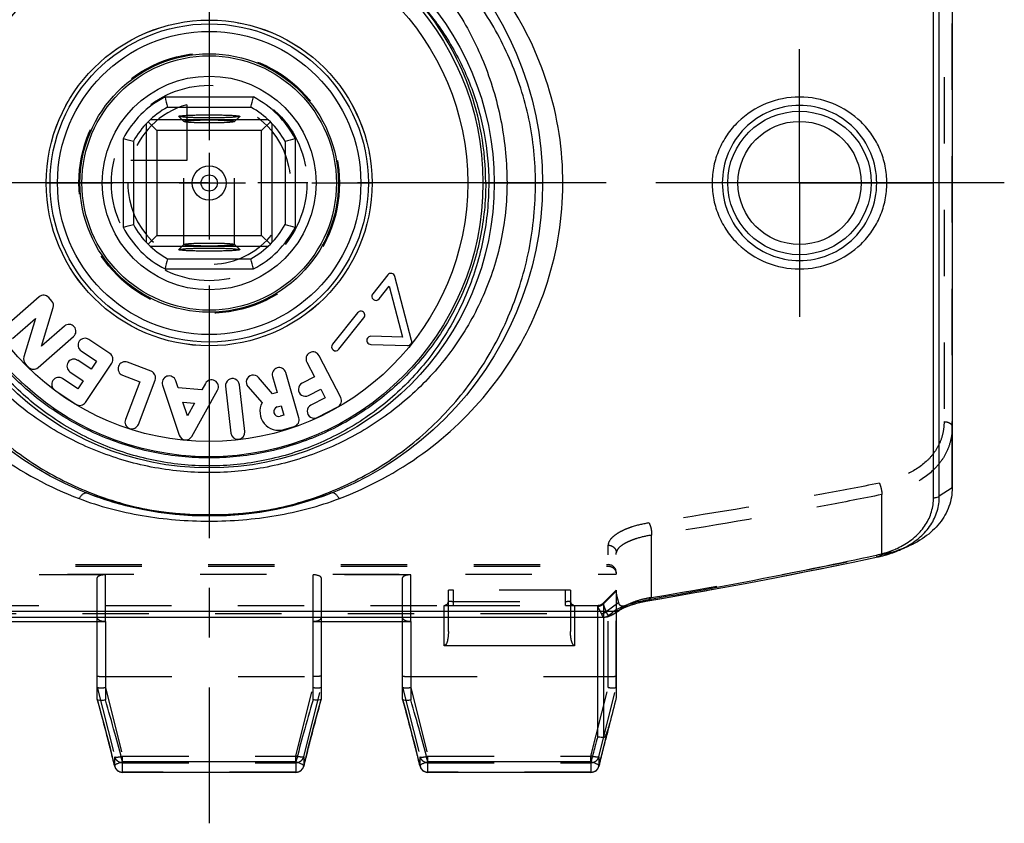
# Model space of a CAD drawing. Header units: millimetres. Extents: x 0 to 1000, y 0 to 1000.
# Tile 2 of 4: x 481 to 578, y 396 to 475. Entities that reach past the tile are written whole.
import ezdxf

# ---------------------------------------------------------------- set-up
doc = ezdxf.new("R2010")
doc.units = ezdxf.units.MM
doc.header["$LTSCALE"] = 65.185185
doc.linetypes.add('CENTER', pattern=[0.6, 0.375, -0.075, 0.075, -0.075])
doc.linetypes.add('HIDDEN', pattern=[0.2, 0.1, -0.1])
doc.layers.get('0').update_dxf_attribs({"linetype": 'CONTINUOUS'})
for name, color, linetype in [('ACHSEN_S', 7, 'CONTINUOUS'), ('DEFAULT_2', 8, 'HIDDEN'), ('FASEN', 7, 'CONTINUOUS'), ('FLAECHEN', 7, 'CONTINUOUS'), ('KOERPER', 7, 'CONTINUOUS'), ('KONST.EL_MIT_GEO', 7, 'CONTINUOUS'), ('KURVEN', 7, 'CONTINUOUS')]:
    doc.layers.add(name, color=color, linetype=linetype)

msp = doc.modelspace()

# ---------------------------------------------------------------- linework, layer by layer
at = {"color": 7, "linetype": 'Continuous'}
for p, q in [((495.659, 466.907), (504.341, 466.907)), ((495.908, 465.908), (504.092, 465.908)), ((493.99, 464.467), (494.85, 463.607)), ((505.815, 464.657), (494.185, 464.657)), ((497.003, 464.998), (497, 465.005)), ((503, 465.005), (502.997, 464.998)), ((506.01, 464.467), (505.15, 463.607)), ((493.8, 464.271), (493.8, 452.642)), ((505.15, 463.607), (494.85, 463.607)), ((494.85, 463.607), (494.85, 453.307)), ((505.15, 453.307), (505.15, 463.607)), ((506.2, 452.642), (506.2, 464.271)), ((491.55, 462.798), (491.55, 454.116)), ((492.549, 462.549), (492.549, 454.364)), ((507.451, 462.549), (507.451, 454.364)), ((508.45, 462.798), (508.45, 454.116)), ((493.99, 452.446), (494.85, 453.307)), ((494.85, 453.307), (505.15, 453.307)), ((506.01, 452.446), (505.15, 453.307)), ((494.185, 452.257), (505.815, 452.257)), ((497, 451.908), (497.003, 451.916)), ((502.997, 451.916), (503, 451.908)), ((495.908, 451.005), (504.092, 451.005)), ((495.659, 450.007), (504.341, 450.007))]:
    msp.add_line(p, q, dxfattribs=at)
for radius in [12.5, 10.5, 1.675, 0.8]:
    msp.add_circle((500, 458.457), radius, dxfattribs=at)
for centre, radius, start, end in [((500, 458.457), 9.5, 117.1908, 152.8092), ((566.395, 483.988), 72.769, 193.57555, 194.38594), ((433.605, 483.988), 72.769, 345.61406, 346.42445), ((500, 458.457), 9.5, 27.1908, 62.8092), ((500, 458.457), 8.5, 118.79582, 151.20418), ((500, 458.457), 8.5, 28.79582, 61.20418), ((473.927, 389.884), 75.014, 75.62618, 76.41233), ((525.531, 392.062), 72.769, 103.57555, 104.38594), ((474.469, 524.852), 72.769, 283.57555, 284.38594), ((500, 458.457), 9.5, 207.1908, 242.8092), ((500, 458.457), 8.5, 208.79582, 241.20418), ((500, 458.457), 8.5, 298.79582, 331.20418), ((500, 458.457), 9.5, 297.1908, 332.8092), ((525.531, 524.852), 72.769, 255.61406, 256.42445), ((566.395, 432.926), 72.769, 165.61406, 166.42445), ((433.605, 432.926), 72.769, 13.57555, 14.38594)]:
    msp.add_arc(centre, radius, start, end, dxfattribs=at)
for points, knots in [([(497, 465.005), (497, 465.012), (497.024, 465.026), (497.065, 465.037), (497.139, 465.051), (497.286, 465.07), (497.537, 465.092), (497.905, 465.114), (498.354, 465.131), (498.866, 465.145), (499.422, 465.153), (500, 465.156), (500.578, 465.153), (501.134, 465.145), (501.646, 465.131), (502.095, 465.114), (502.463, 465.092), (502.714, 465.07), (502.861, 465.051), (502.935, 465.037), (502.976, 465.026), (503, 465.012), (503, 465.005)], [0, 0, 0, 0, 0.00343, 0.010987, 0.023072, 0.03966, 0.085816, 0.147808, 0.223288, 0.309401, 0.402835, 0.500001, 0.597167, 0.6906, 0.776712, 0.852196, 0.91419, 0.960337, 0.976923, 0.989017, 0.996585, 1, 1, 1, 1]), ([(502.996, 464.998), (502.989, 464.99), (502.961, 464.98), (502.907, 464.967), (502.826, 464.954), (502.669, 464.935), (502.414, 464.915), (502.045, 464.894), (501.602, 464.877), (501.102, 464.865), (500.561, 464.857), (500.001, 464.854), (499.44, 464.857), (498.899, 464.865), (498.398, 464.877), (497.956, 464.894), (497.587, 464.915), (497.331, 464.935), (497.174, 464.954), (497.093, 464.967), (497.04, 464.98), (497.011, 464.99), (497.004, 464.998)], [0, 0, 0, 0, 0.005138, 0.014442, 0.02802, 0.045795, 0.093386, 0.155577, 0.230156, 0.314474, 0.405482, 0.4999, 0.594322, 0.685341, 0.769675, 0.844281, 0.906504, 0.954122, 0.97191, 0.985509, 0.994845, 1, 1, 1, 1]), ([(503, 451.908), (503, 451.901), (502.976, 451.887), (502.935, 451.877), (502.861, 451.862), (502.714, 451.843), (502.463, 451.821), (502.095, 451.8), (501.646, 451.782), (501.134, 451.768), (500.578, 451.76), (500, 451.757), (499.422, 451.76), (498.866, 451.768), (498.354, 451.782), (497.905, 451.8), (497.537, 451.821), (497.286, 451.843), (497.139, 451.862), (497.065, 451.877), (497.024, 451.888), (497, 451.901), (497, 451.908)], [0, 0, 0, 0, 0.003415, 0.010983, 0.023077, 0.039663, 0.08581, 0.147804, 0.223288, 0.3094, 0.402833, 0.499999, 0.597165, 0.690599, 0.776712, 0.852192, 0.914184, 0.96034, 0.976928, 0.989013, 0.99657, 1, 1, 1, 1]), ([(497.004, 451.916), (497.011, 451.923), (497.04, 451.933), (497.093, 451.946), (497.174, 451.959), (497.331, 451.978), (497.587, 451.999), (497.956, 452.019), (498.398, 452.036), (498.899, 452.049), (499.44, 452.056), (500.001, 452.059), (500.561, 452.056), (501.102, 452.049), (501.602, 452.036), (502.045, 452.019), (502.414, 451.999), (502.669, 451.978), (502.826, 451.959), (502.907, 451.946), (502.961, 451.933), (502.989, 451.923), (502.996, 451.916)], [0, 0, 0, 0, 0.005155, 0.014491, 0.02809, 0.045878, 0.093496, 0.155719, 0.230325, 0.314659, 0.405678, 0.5001, 0.594518, 0.685526, 0.769844, 0.844423, 0.906614, 0.954205, 0.97198, 0.985558, 0.994862, 1, 1, 1, 1])]:
    msp.add_open_spline(points, degree=3, knots=knots, dxfattribs=at)
at = {"layer": 'ACHSEN_S', "color": 40, "linetype": 'CENTER'}
for p, q in [((500, 604.457), (500, 395.541)), ((578.12, 458.457), (421.88, 458.457))]:
    msp.add_line(p, q, dxfattribs=at)
at = {"layer": 'DEFAULT_2', "color": 8, "linetype": 'HIDDEN'}
for p, q in [((497.003, 464.998), (497.504, 464.497)), ((497.504, 464.497), (497.5, 464.506)), ((497.5, 452.408), (497.5, 464.506)), ((502.496, 464.497), (502.997, 464.998)), ((502.5, 464.506), (502.496, 464.497)), ((502.5, 452.408), (502.5, 464.506)), ((497.504, 452.417), (497.003, 451.916)), ((497.5, 452.408), (497.504, 452.416)), ((502.997, 451.916), (502.496, 452.417)), ((502.496, 452.416), (502.5, 452.408))]:
    msp.add_line(p, q, dxfattribs=at)
for points, knots in [([(497.5, 464.506), (497.5, 464.519), (497.555, 464.539), (497.591, 464.546), (497.621, 464.552)], [0, 0, 0, 0, 0.291461, 1, 1, 1, 1]), ([(502.496, 464.497), (502.489, 464.49), (502.464, 464.48), (502.389, 464.459), (502.239, 464.438), (502.004, 464.415), (501.696, 464.395), (501.328, 464.378), (500.756, 464.361), (500, 464.353), (499.245, 464.361), (498.672, 464.378), (498.305, 464.394), (497.997, 464.415), (497.761, 464.438), (497.612, 464.459), (497.536, 464.48), (497.511, 464.49), (497.504, 464.497)], [0, 0, 0, 0, 0.005697, 0.015451, 0.047423, 0.095295, 0.15748, 0.231821, 0.315701, 0.499933, 0.684176, 0.76807, 0.842429, 0.904635, 0.952531, 0.984528, 0.994292, 1, 1, 1, 1]), ([(497.621, 464.552), (497.758, 464.577), (498.115, 464.607), (498.745, 464.639), (499.53, 464.656), (500.24, 464.657), (500.81, 464.648), (501.209, 464.638), (501.57, 464.623), (501.882, 464.606), (502.135, 464.585), (502.321, 464.563), (502.435, 464.542), (502.486, 464.524), (502.5, 464.511), (502.5, 464.506)], [0, 0, 0, 0, 0.084881, 0.219123, 0.386379, 0.566014, 0.653512, 0.735798, 0.810319, 0.874774, 0.92718, 0.965973, 0.990119, 0.99665, 1, 1, 1, 1]), ([(502.38, 452.362), (502.244, 452.336), (501.887, 452.307), (501.258, 452.274), (500.472, 452.258), (499.763, 452.257), (499.192, 452.265), (498.793, 452.276), (498.431, 452.29), (498.119, 452.308), (497.865, 452.328), (497.679, 452.35), (497.565, 452.372), (497.514, 452.389), (497.5, 452.402), (497.5, 452.408)], [0, 0, 0, 0, 0.084654, 0.218774, 0.386006, 0.565694, 0.653237, 0.735574, 0.810148, 0.874653, 0.927104, 0.965933, 0.990098, 0.99663, 1, 1, 1, 1]), ([(497.504, 452.416), (497.511, 452.423), (497.536, 452.434), (497.612, 452.454), (497.761, 452.476), (497.997, 452.499), (498.305, 452.519), (498.672, 452.536), (499.245, 452.553), (500, 452.561), (500.756, 452.553), (501.328, 452.536), (501.696, 452.519), (502.004, 452.499), (502.239, 452.476), (502.389, 452.454), (502.464, 452.434), (502.489, 452.423), (502.496, 452.416)], [0, 0, 0, 0, 0.005708, 0.015472, 0.047469, 0.095365, 0.157571, 0.23193, 0.315824, 0.500067, 0.684299, 0.768179, 0.84252, 0.904705, 0.952577, 0.984549, 0.994303, 1, 1, 1, 1]), ([(502.5, 452.408), (502.5, 452.395), (502.445, 452.375), (502.41, 452.367), (502.38, 452.362)], [0, 0, 0, 0, 0.291485, 1, 1, 1, 1])]:
    msp.add_open_spline(points, degree=3, knots=knots, dxfattribs=at)
at = {"layer": 'FASEN', "color": 7, "linetype": 'Continuous'}
for p, q in [((573, 488.402), (573, 428.511)), ((567.587, 422.298), (568.339, 422.605)), ((540, 416.284), (540, 407.911))]:
    msp.add_line(p, q, dxfattribs=at)
at = {"layer": 'FASEN', "color": 8, "linetype": 'HIDDEN'}
for p, q in [((538.734, 417.191), (540, 418.457)), ((540, 418.457), (540, 416.284)), ((540.375, 416.535), (540.415, 416.562))]:
    msp.add_line(p, q, dxfattribs=at)
at = {"layer": 'FASEN', "color": 7, "linetype": 'Continuous'}
msp.add_lwpolyline([(539.966, 416.261), (540.111, 416.36), (540.265, 416.463), (540.375, 416.535)], dxfattribs=at)
at = {"layer": 'FASEN', "color": 8, "linetype": 'HIDDEN'}
msp.add_lwpolyline([(540.415, 416.562), (540.561, 416.656), (540.702, 416.746), (540.807, 416.811)], dxfattribs=at)
msp.add_arc((446.579, 1002.702), 592.942, 279.403275, 281.628014, dxfattribs=at)
at = {"layer": 'FASEN', "color": 7, "linetype": 'Continuous'}
msp.add_open_spline([(573, 428.511), (573, 427.893), (572.787, 426.634), (571.813, 424.937), (570.283, 423.548), (569.022, 422.884), (568.339, 422.605)], degree=3, knots=[0, 0, 0, 0, 0.232603, 0.469017, 0.722481, 1, 1, 1, 1], dxfattribs=at)
at = {"layer": 'FASEN', "color": 8, "linetype": 'HIDDEN'}
for points, knots in [([(568.339, 422.605), (568.162, 422.533), (567.429, 422.255), (566.67, 422.049), (566.09, 421.929)], [0, 0, 0, 0, 0.244101, 1, 1, 1, 1]), ([(540.231, 417.253), (540.174, 417.465), (540.076, 417.826), (540, 418.199), (540, 418.355)], [0, 0, 0, 0, 0.584754, 1, 1, 1, 1]), ([(541.23, 417.071), (541.101, 417.008), (540.919, 416.924), (540.682, 416.868), (540.542, 416.868), (540.426, 416.911), (540.338, 416.997), (540.273, 417.114), (540.244, 417.204), (540.231, 417.253)], [0, 0, 0, 0, 0.34859, 0.480213, 0.587182, 0.679919, 0.772882, 0.877711, 1, 1, 1, 1]), ([(543.455, 417.727), (543.044, 417.665), (542.284, 417.5), (541.554, 417.228), (541.23, 417.071)], [0, 0, 0, 0, 0.536317, 1, 1, 1, 1])]:
    msp.add_open_spline(points, degree=3, knots=knots, dxfattribs=at)
at = {"layer": 'FLAECHEN', "color": 8, "linetype": 'HIDDEN'}
for p, q in [((476.748, 416.957), (523.252, 416.957)), ((535.748, 416.957), (538.169, 416.957))]:
    msp.add_line(p, q, dxfattribs=at)
at = {"layer": 'KOERPER', "color": 40, "linetype": 'CENTER'}
for q in [(558, 471.615), (544.842, 458.457), (571.158, 458.457), (558, 445.298)]:
    msp.add_line((558, 458.457), q, dxfattribs=at)
at = {"layer": 'KOERPER', "color": 7, "linetype": 'Continuous'}
for p, q in [((517.551, 449.429), (516.067, 447.568)), ((519.89, 442.997), (518.251, 449.28)), ((516.692, 447.069), (517.687, 448.316)), ((517.687, 448.316), (518.995, 443.302)), ((483.282, 447.257), (479.79, 444.201)), ((484.538, 446.854), (484.242, 447.193)), ((483.535, 442.429), (484.677, 446.21)), ((480.686, 443.178), (482.935, 445.146)), ((482.935, 445.146), (481.792, 441.366)), ((514.582, 445.708), (512.113, 442.612)), ((512.738, 442.113), (515.208, 445.209)), ((485.784, 444.397), (483.535, 442.429)), ((483.187, 440.319), (486.679, 443.374)), ((490.247, 441.698), (488.18, 443.086)), ((518.995, 443.302), (515.897, 443.394)), ((515.874, 442.595), (519.492, 442.497)), ((487.422, 441.957), (488.924, 440.948)), ((512.923, 437.365), (510.795, 441.488)), ((481.932, 440.721), (482.228, 440.383)), ((488.389, 440.151), (487.078, 441.032)), ((487.846, 436.902), (490.433, 440.754)), ((488.924, 440.948), (488.389, 440.151)), ((494.296, 439.957), (491.969, 440.842)), ((509.587, 440.864), (510.339, 439.407)), ((487.096, 438.225), (485.593, 439.234)), ((486.319, 439.903), (487.631, 439.022)), ((491.485, 439.571), (493.177, 438.928)), ((506.234, 437.748), (504.832, 439.347)), ((506.217, 439.451), (506.676, 437.877)), ((508.822, 435.377), (507.523, 439.832)), ((510.339, 439.407), (509.13, 438.783)), ((487.631, 439.022), (487.096, 438.225)), ((493.177, 438.928), (491.77, 435.227)), ((493.041, 434.743), (494.69, 439.08)), ((495.421, 438.602), (497.06, 433.679)), ((496.942, 438.339), (496.712, 439.031)), ((499.279, 438.121), (496.942, 438.339)), ((499.634, 438.759), (499.279, 438.121)), ((501.611, 438.48), (502.141, 433.87)), ((503.492, 434.026), (502.962, 438.635)), ((503.81, 438.45), (505.2, 436.865)), ((484.835, 438.105), (486.902, 436.717)), ((498.3, 433.563), (500.822, 438.097)), ((506.676, 437.877), (506.234, 437.748)), ((509.754, 437.574), (510.963, 438.198)), ((511.403, 437.345), (509.999, 436.62)), ((510.963, 438.198), (511.403, 437.345)), ((497.411, 436.929), (498.557, 436.822)), ((497.862, 435.575), (497.411, 436.929)), ((498.557, 436.822), (497.862, 435.575)), ((506.692, 436.465), (507.057, 436.571)), ((507.057, 436.571), (507.326, 435.65)), ((510.623, 435.412), (512.631, 436.448)), ((507.326, 435.65), (506.961, 435.543)), ((507.342, 434.238), (508.359, 434.534))]:
    msp.add_line(p, q, dxfattribs=at)
msp.add_circle((500, 458.457), 12.7, dxfattribs=at)
for centre, radius, start, end in [((517.864, 449.179), 0.4, 14.62623, 141.41623), ((483.73, 446.745), 0.68, 41.18456, 131.18456), ((516.379, 447.319), 0.4, 141.41623, 321.41623), ((484.026, 446.406), 0.68, 343.18456, 41.18456), ((514.895, 445.458), 0.4, 321.41623, 141.41623), ((486.232, 443.886), 0.68, 311.18456, 131.18456), ((487.801, 442.521), 0.68, 56.12086, 236.12086), ((515.885, 442.995), 0.4, 88.28623, 268.44449), ((512.425, 442.363), 0.4, 141.41623, 321.41623), ((519.503, 442.896), 0.4, 268.44449, 14.62623), ((482.443, 441.169), 0.68, 163.18456, 221.18456), ((486.698, 440.467), 0.68, 56.12086, 236.12086), ((489.868, 441.133), 0.68, 326.12086, 56.12086), ((510.191, 441.176), 0.68, 27.3, 207.3), ((482.74, 440.83), 0.68, 221.18456, 311.18456), ((491.727, 440.207), 0.68, 69.17708, 249.17708), ((506.87, 439.642), 0.68, 16.25797, 196.25797), ((485.214, 438.669), 0.68, 56.12086, 236.12086), ((494.055, 439.322), 0.68, 339.17708, 69.17708), ((496.066, 438.817), 0.68, 18.41307, 198.41307), ((502.286, 438.558), 0.68, 6.55475, 186.55475), ((504.321, 438.898), 0.68, 41.25797, 221.25797), ((500.228, 438.428), 0.68, 330.91307, 150.91307), ((509.442, 438.179), 0.68, 117.3, 297.3), ((512.319, 437.053), 0.68, 297.3, 27.3), ((487.282, 437.281), 0.68, 236.12086, 326.12086), ((506.826, 436.004), 1.84, 152.10762, 286.25797), ((506.826, 436.004), 0.48, 106.25797, 286.25797), ((510.311, 436.016), 0.68, 117.3, 297.3), ((508.169, 435.187), 0.68, 286.25797, 16.25797), ((492.405, 434.985), 0.68, 159.17708, 339.17708), ((497.705, 433.894), 0.68, 198.41307, 330.91307), ((502.816, 433.948), 0.68, 186.55475, 6.55475)]:
    msp.add_arc(centre, radius, start, end, dxfattribs=at)
at = {"layer": 'KONST.EL_MIT_GEO', "color": 7, "linetype": 'Continuous'}
for p, q in [((571.169, 427.535), (571.169, 489.378)), ((571.734, 427.687), (571.734, 489.226)), ((526.9, 458.457), (532.75, 458.457)), ((573, 428.511), (571.734, 427.687)), ((567.582, 422.296), (567.587, 422.298)), ((542.898, 417.488), (543.009, 417.508)), ((460.256, 416.376), (539.744, 416.376)), ((539.96, 416.257), (539.966, 416.261)), ((540.26, 416.472), (540.274, 416.483)), ((461.159, 415.805), (538.841, 415.805)), ((480.2, 415.384), (489.8, 415.384)), ((489, 407.753), (489, 415.384)), ((489.8, 415.384), (489.8, 407.675)), ((510.2, 415.384), (519.8, 415.384)), ((510.2, 407.675), (510.2, 415.384)), ((511, 415.384), (511, 407.753)), ((519, 407.753), (519, 415.384)), ((519.8, 415.384), (519.8, 407.675)), ((523.1, 412.992), (523.1, 415.805)), ((523.5, 414.387), (523.5, 415.805)), ((535.5, 415.805), (535.5, 414.387)), ((535.9, 415.805), (535.9, 412.992)), ((538.169, 404.035), (538.169, 415.805)), ((538.734, 415.805), (538.734, 403.946)), ((535.9, 412.992), (523.1, 412.992)), ((489, 407.753), (489.001, 407.743)), ((489.001, 407.743), (489.304, 406.635)), ((511, 407.753), (510.999, 407.743)), ((519, 407.753), (519.001, 407.743)), ((519.001, 407.743), (519.304, 406.635)), ((489.304, 406.635), (489.655, 405.319)), ((519.304, 406.635), (519.655, 405.319)), ((510.225, 404.863), (510.574, 406.182)), ((489.655, 405.319), (489.953, 404.177)), ((519.655, 405.319), (519.953, 404.177)), ((539.044, 404.166), (539.296, 405.131)), ((489.953, 404.177), (490.197, 403.222)), ((519.953, 404.177), (520.197, 403.222)), ((538.794, 403.187), (539.044, 404.166)), ((490.197, 403.222), (490.482, 402.089)), ((509.514, 402.073), (509.798, 403.206)), ((520.197, 403.222), (520.482, 402.089)), ((538.505, 402.035), (538.794, 403.187)), ((490.482, 402.089), (490.712, 401.152)), ((508.511, 401.567), (491.489, 401.567)), ((491.49, 400.541), (491.49, 401.567)), ((508.511, 401.567), (508.511, 400.541)), ((509.288, 401.152), (509.514, 402.073)), ((520.482, 402.089), (520.712, 401.152)), ((537.51, 401.567), (521.489, 401.567)), ((521.49, 400.541), (521.49, 401.567)), ((537.51, 401.567), (537.51, 400.541)), ((538.288, 401.152), (538.505, 402.035)), ((490.712, 401.153), (490.712, 401.153)), ((508.511, 400.541), (491.49, 400.541)), ((520.712, 401.153), (520.712, 401.153)), ((537.51, 400.541), (521.49, 400.541))]:
    msp.add_line(p, q, dxfattribs=at)
at = {"layer": 'KONST.EL_MIT_GEO', "color": 8, "linetype": 'HIDDEN'}
for p, q in [((573, 428.511), (573, 488.402)), ((572.2, 481.907), (572.2, 435.006)), ((487.946, 428.006), (487.947, 428.005)), ((566.09, 421.929), (566.09, 427.84)), ((543.455, 417.727), (543.455, 423.847)), ((539.2, 408.884), (539.2, 422.867)), ((540, 408.911), (540, 422.107)), ((566.09, 421.929), (565.699, 421.723)), ((460.8, 420.957), (539.2, 420.957)), ((565.687, 421.719), (565.699, 421.723)), ((460, 420.021), (540, 420.021)), ((460.8, 420.809), (539.2, 420.809)), ((489.8, 419.957), (480.2, 419.957)), ((489.8, 415.384), (489.8, 419.957)), ((519.8, 419.957), (510.2, 419.957)), ((510.2, 415.384), (510.2, 419.957)), ((519.8, 415.384), (519.8, 419.957)), ((489, 415.384), (489, 419.665)), ((511, 419.665), (511, 415.384)), ((519, 415.384), (519, 419.665)), ((523.5, 415.805), (523.5, 418.444)), ((535, 418.457), (524, 418.457)), ((524, 416.95), (524, 418.457)), ((535, 416.95), (535, 418.457)), ((535.5, 418.444), (535.5, 415.805)), ((540, 418.355), (538.734, 417.099)), ((523.1, 415.805), (523.1, 416.947)), ((524, 417.35), (535, 417.35)), ((524, 416.95), (535, 416.95)), ((535.9, 416.947), (535.9, 415.805)), ((538.169, 415.805), (538.169, 416.957)), ((538.734, 417.191), (538.734, 415.805)), ((540.231, 417.253), (539.014, 416.309)), ((541.23, 417.071), (540.274, 416.483)), ((543.455, 417.727), (543.062, 417.404)), ((461.475, 416.144), (538.525, 416.144)), ((540.274, 416.483), (540.257, 416.473)), ((489.8, 409.957), (510.2, 409.957)), ((519.8, 409.957), (539.2, 409.957)), ((489.004, 408.914), (490.717, 402.076)), ((489.8, 408.884), (491.49, 402.139)), ((508.511, 402.139), (510.2, 408.884)), ((509.283, 402.076), (510.996, 408.914)), ((519.004, 408.914), (520.717, 402.076)), ((519.8, 408.884), (521.49, 402.139)), ((537.51, 402.139), (539.2, 408.884)), ((538.283, 402.076), (539.996, 408.914)), ((490.717, 401.14), (490.717, 402.076)), ((491.49, 402.139), (508.511, 402.139)), ((491.49, 401.567), (491.49, 402.139)), ((491.49, 401.498), (508.511, 401.498)), ((508.511, 401.567), (508.511, 402.139)), ((509.283, 402.076), (509.283, 401.14)), ((520.717, 401.14), (520.717, 402.076)), ((521.49, 402.139), (537.51, 402.139)), ((521.49, 401.567), (521.49, 402.139)), ((521.49, 401.498), (537.51, 401.498)), ((537.51, 401.567), (537.51, 402.139)), ((538.283, 402.076), (538.283, 401.14)), ((490.712, 401.153), (490.717, 401.14)), ((508.511, 400.562), (491.49, 400.562)), ((509.283, 401.14), (509.288, 401.152)), ((520.712, 401.153), (520.717, 401.14)), ((537.51, 400.562), (521.49, 400.562)), ((538.283, 401.14), (538.288, 401.152))]:
    msp.add_line(p, q, dxfattribs=at)
for points in [[(512.053, 428.005), (511.371, 427.746), (510.521, 427.451), (509.657, 427.18), (508.778, 426.935), (507.887, 426.714), (506.985, 426.518), (506.073, 426.347), (505.152, 426.2), (504.224, 426.079), (503.29, 425.981), (502.351, 425.908), (501.409, 425.86), (500.465, 425.835), (499.52, 425.836), (498.576, 425.86), (497.634, 425.909), (496.696, 425.982), (495.762, 426.08), (494.833, 426.203), (493.913, 426.349), (493.001, 426.521), (492.098, 426.717), (491.208, 426.938), (490.329, 427.184), (489.465, 427.455), (488.615, 427.751), (487.947, 428.005)], [(523.172, 416.956), (523.167, 416.956), (523.164, 416.955), (523.163, 416.955), (523.164, 416.955), (523.166, 416.955), (523.171, 416.956), (523.177, 416.956), (523.185, 416.956), (523.195, 416.956), (523.206, 416.956), (523.217, 416.957)], [(523.5, 417.347), (523.5, 417.328), (523.497, 417.297), (523.492, 417.266), (523.484, 417.236), (523.475, 417.208), (523.464, 417.18), (523.45, 417.154), (523.435, 417.129), (523.419, 417.106), (523.401, 417.084), (523.382, 417.064), (523.362, 417.045), (523.342, 417.029), (523.321, 417.014), (523.299, 417.001), (523.278, 416.99), (523.257, 416.98), (523.237, 416.973), (523.219, 416.967), (523.204, 416.962), (523.191, 416.96), (523.181, 416.958), (523.173, 416.956), (523.172, 416.956)], [(523.217, 416.957), (523.244, 416.957), (523.256, 416.957)], [(535.833, 416.955), (535.836, 416.955), (535.837, 416.955), (535.837, 416.955), (535.834, 416.955), (535.828, 416.956), (535.82, 416.957), (535.809, 416.959), (535.795, 416.963), (535.777, 416.968), (535.758, 416.974), (535.737, 416.983), (535.714, 416.994), (535.692, 417.006), (535.669, 417.021), (535.647, 417.038), (535.625, 417.057), (535.604, 417.078), (535.585, 417.101), (535.567, 417.126), (535.55, 417.153), (535.536, 417.181), (535.524, 417.211), (535.514, 417.243), (535.506, 417.276), (535.502, 417.31), (535.5, 417.347)], [(535.743, 416.957), (535.764, 416.957), (535.778, 416.957), (535.791, 416.956), (535.803, 416.956), (535.813, 416.956), (535.821, 416.956), (535.828, 416.956), (535.833, 416.955), (535.833, 416.955)]]:
    msp.add_lwpolyline(points, dxfattribs=at)
at = {"layer": 'KONST.EL_MIT_GEO', "color": 7, "linetype": 'Continuous'}
for points in [[(565.687, 421.719), (565.844, 421.753), (566.186, 421.835), (566.523, 421.928), (566.856, 422.03), (567.182, 422.142), (567.502, 422.263), (567.582, 422.296)], [(542.891, 417.365), (545.377, 417.794), (547.915, 418.243), (550.459, 418.706), (553.009, 419.181), (555.566, 419.669), (558.129, 420.171), (560.698, 420.685), (563.274, 421.213), (565.687, 421.719)], [(540.257, 416.473), (540.32, 416.507), (540.528, 416.614), (540.748, 416.718), (540.981, 416.818), (541.225, 416.913), (541.48, 417.004), (541.746, 417.089), (542.02, 417.168), (542.303, 417.24), (542.594, 417.306), (542.891, 417.365)], [(538.841, 415.805), (538.918, 415.808), (539.03, 415.82), (539.14, 415.843), (539.247, 415.874), (539.353, 415.912), (539.458, 415.958), (539.561, 416.01), (539.666, 416.069), (539.771, 416.133), (539.879, 416.203), (539.96, 416.257)], [(510.574, 406.182), (510.928, 407.486), (510.999, 407.743)], [(509.798, 403.206), (510.111, 404.423), (510.225, 404.863)]]:
    msp.add_lwpolyline(points, dxfattribs=at)
for centre, radius in [((500, 458.457), 32.75), ((500, 458.457), 28), ((500, 458.457), 26.9), ((500, 458.457), 25.4), ((500, 458.457), 16.004), ((500, 458.457), 15.638), ((500, 458.457), 14.899), ((558, 458.457), 7.05), ((558, 458.457), 6.051)]:
    msp.add_circle(centre, radius, dxfattribs=at)
for centre, radius, start, end in [((499.63, 458.472), 27.539, 359.96864, 39.98431), ((564.073, 430.173), 8.381, 294.02986, 298.83982), ((564.319, 429.708), 7.855, 298.90127, 299.47966), ((445.959, 976.634), 567.487, 279.84701, 282.16265), ((563.899, 430.554), 8.8, 293.62748, 294.05057), ((532.611, 426.006), 11.984, 306.52426, 307.13331), ((543.301, 410.376), 6.99, 116.39218, 119.62833), ((533.784, 425.174), 10.847, 306.2159, 306.66008), ((293.242, 350.013), 204.841, 15.40121, 16.34964), ((708.798, 349.432), 206.963, 163.65523, 164.59396), ((323.242, 350.013), 204.841, 15.40121, 16.34964), ((797.689, 341.258), 266.17, 165.49801, 166.07708), ((298.514, 351.431), 199.382, 14.56392, 15.4106), ((697.73, 352.433), 195.495, 164.58013, 165.44363), ((328.514, 351.431), 199.382, 14.56392, 15.4106), ((527.335, 408.273), 12.367, 345.28327, 346.09445), ((734.016, 350.463), 203.042, 164.70165, 164.98842), ((720.735, 354.003), 189.298, 164.98201, 165.44749), ((491.49, 401.341), 0.8, 193.65417, 270), ((508.511, 401.341), 0.8, 270, 346.3243), ((521.49, 401.341), 0.8, 193.65417, 270), ((537.51, 401.341), 0.8, 270, 346.32496)]:
    msp.add_arc(centre, radius, start, end, dxfattribs=at)
at = {"layer": 'KONST.EL_MIT_GEO', "color": 8, "linetype": 'HIDDEN'}
for centre, radius, start, end in [((539.2, 420.157), 0.8, 0, 90), ((447.029, 982.24), 572.942, 279.64906, 281.95385), ((523.1, 417.348), 0.401, 270.05126, 281.58065), ((523.224, 415.016), 1.94, 90.7038, 91.69099), ((523.239, 414.053), 2.904, 90.56426, 90.75513), ((523.243, 413.661), 3.295, 90.44768, 90.56565), ((523.25, 412.514), 4.443, 89.97952, 90.42983), ((523.101, 417.347), 0.399, 307.46219, 359.99777), ((535.899, 417.347), 0.399, 180.00223, 232.53831), ((535.75, 412.404), 4.552, 89.61559, 90.01685), ((535.757, 413.559), 3.398, 89.45509, 89.602), ((535.761, 414.04), 2.917, 89.23448, 89.45674), ((535.9, 417.348), 0.401, 258.41661, 269.94872), ((538.169, 417.757), 0.8, 270, 315), ((538.166, 417.678), 0.811, 270.15111, 314.45665), ((538.915, 416.304), 0.422, 202.38762, 204.97685), ((539.278, 416.444), 0.297, 202.888, 207.02405), ((267.77, 346.799), 229.474, 14.4795, 15.4041), ((734.78, 346.119), 232.112, 164.60116, 165.51527), ((297.77, 346.799), 229.474, 14.4795, 15.4041), ((762.735, 346.389), 231.034, 165.2263, 165.88634), ((272.563, 347.999), 224.533, 13.69027, 14.489), ((723.034, 349.102), 219.994, 165.50247, 166.31763), ((302.563, 347.999), 224.533, 13.69027, 14.489), ((745.4, 350.734), 213.162, 165.88276, 166.32195)]:
    msp.add_arc(centre, radius, start, end, dxfattribs=at)
for centre, major_axis, ratio, start_param, end_param in [((489.8, 419.665), (0.8, 0), 0.36397, 1.570796, 3.141593), ((510.2, 419.665), (0.8, 0), 0.36397, 0, 1.570796), ((519.8, 419.665), (0.8, 0), 0.36397, 1.570796, 3.141593), ((489.8, 405.716), (-0.799, 3.2), 0.014377, -0.043761, 0.057541), ((510.2, 405.716), (0.799, 3.2), 0.014377, -0.057541, 0.043761), ((519.8, 405.716), (-0.799, 3.2), 0.014377, -0.043761, 0.057541), ((539.2, 405.716), (0.799, 3.2), 0.014377, -0.057541, 0.043761)]:
    msp.add_ellipse(centre, major_axis=major_axis, ratio=ratio, start_param=start_param, end_param=end_param, dxfattribs=at)
at = {"layer": 'KONST.EL_MIT_GEO', "color": 7, "linetype": 'Continuous'}
for points, knots in [([(500, 489.707), (497.89, 489.707), (493.679, 489.3), (487.644, 487.508), (482.127, 484.636), (477.306, 480.807), (473.315, 476.136), (470.287, 470.736), (468.373, 464.764), (467.935, 460.565), (467.935, 458.457)], [0, 0, 0, 0, 0.127515, 0.253755, 0.378148, 0.501043, 0.623535, 0.747052, 0.872638, 1, 1, 1, 1]), ([(532.065, 458.457), (532.065, 460.565), (531.627, 464.764), (529.713, 470.736), (526.685, 476.136), (522.694, 480.807), (517.873, 484.636), (512.356, 487.508), (506.321, 489.3), (502.11, 489.707), (500, 489.707)], [0, 0, 0, 0, 0.127362, 0.252947, 0.376464, 0.498956, 0.621853, 0.746246, 0.872486, 1, 1, 1, 1]), ([(470.74, 458.457), (470.74, 460.439), (471.111, 464.394), (472.75, 470.079), (475.395, 475.31), (478.954, 479.92), (483.335, 483.764), (488.426, 486.69), (494.06, 488.535), (498.019, 488.957), (500, 488.957)], [0, 0, 0, 0, 0.126863, 0.252539, 0.376676, 0.499854, 0.623111, 0.747405, 0.873164, 1, 1, 1, 1]), ([(500, 488.957), (501.981, 488.957), (505.94, 488.535), (511.574, 486.69), (516.665, 483.764), (521.046, 479.92), (524.605, 475.31), (527.25, 470.079), (528.889, 464.394), (529.26, 460.439), (529.26, 458.457)], [0, 0, 0, 0, 0.126837, 0.252596, 0.37689, 0.500147, 0.623325, 0.747461, 0.873137, 1, 1, 1, 1]), ([(482.614, 487.329), (479.936, 485.844), (474.918, 482.132), (469.101, 474.659), (465.551, 465.619), (464.855, 455.768), (467.154, 446.234), (472.012, 437.985), (478.822, 431.504), (484.319, 428.549), (487.211, 427.451)], [0, 0, 0, 0, 0.121681, 0.244592, 0.371665, 0.501893, 0.630785, 0.75539, 0.877093, 1, 1, 1, 1]), ([(512.789, 427.451), (515.69, 428.553), (521.205, 431.52), (528.029, 438.032), (532.885, 446.321), (535.159, 455.896), (534.416, 465.775), (530.808, 474.821), (524.93, 482.282), (519.873, 485.973), (517.175, 487.445)], [0, 0, 0, 0, 0.122911, 0.244628, 0.369275, 0.498212, 0.628429, 0.75543, 0.878284, 1, 1, 1, 1]), ([(520.731, 476.168), (521.784, 474.976), (523.693, 472.391), (525.831, 468.049), (527.163, 463.352), (527.465, 460.09), (527.466, 458.457)], [0, 0, 0, 0, 0.24672, 0.495354, 0.746683, 1, 1, 1, 1]), ([(566.583, 458.457), (566.583, 459.014), (566.47, 460.131), (565.97, 461.736), (565.162, 463.208), (563.728, 464.915), (561.344, 466.471), (558, 467.118), (554.656, 466.471), (552.272, 464.915), (550.838, 463.208), (550.03, 461.736), (549.53, 460.131), (549.417, 459.014), (549.417, 458.457)], [0, 0, 0, 0, 0.062753, 0.125438, 0.188036, 0.25057, 0.375122, 0.5, 0.624879, 0.74943, 0.811964, 0.874562, 0.937247, 1, 1, 1, 1]), ([(565.584, 458.457), (565.584, 459.447), (565.191, 461.447), (563.51, 463.979), (560.988, 465.682), (558, 466.282), (555.012, 465.682), (552.49, 463.979), (550.809, 461.447), (550.416, 459.447), (550.416, 458.457)], [0, 0, 0, 0, 0.125211, 0.250018, 0.374808, 0.5, 0.625192, 0.749983, 0.874789, 1, 1, 1, 1]), ([(467.935, 458.457), (467.935, 456.261), (468.362, 451.891), (470.244, 445.66), (473.236, 440.024), (477.182, 435.164), (481.943, 431.185), (487.418, 428.172), (493.51, 426.245), (497.817, 425.8), (500, 425.8)], [0, 0, 0, 0, 0.129706, 0.257409, 0.382147, 0.504235, 0.624958, 0.746378, 0.871061, 1, 1, 1, 1]), ([(500, 430), (498.092, 430), (494.281, 430.368), (488.812, 431.991), (483.791, 434.599), (479.376, 438.089), (475.701, 442.358), (472.907, 447.294), (471.143, 452.733), (470.74, 456.548), (470.74, 458.457)], [0, 0, 0, 0, 0.126602, 0.252107, 0.376268, 0.499661, 0.623199, 0.74767, 0.873388, 1, 1, 1, 1]), ([(500, 430.658), (498.168, 430.658), (494.513, 431.028), (489.289, 432.655), (484.533, 435.254), (480.399, 438.71), (477.006, 442.905), (474.468, 447.711), (472.891, 452.962), (472.534, 456.624), (472.534, 458.457)], [0, 0, 0, 0, 0.126758, 0.252254, 0.376237, 0.499404, 0.6228, 0.747285, 0.873158, 1, 1, 1, 1]), ([(527.17, 458.457), (527.17, 456.666), (526.809, 453.086), (525.22, 447.959), (522.675, 443.279), (519.29, 439.205), (515.187, 435.861), (510.495, 433.358), (505.366, 431.798), (500, 431.267), (494.634, 431.798), (489.505, 433.358), (484.813, 435.861), (480.71, 439.205), (477.325, 443.279), (474.78, 447.959), (473.191, 453.086), (472.83, 456.666), (472.83, 458.457)], [0, 0, 0, 0, 0.063235, 0.126065, 0.188324, 0.250154, 0.311922, 0.374046, 0.43678, 0.5, 0.56322, 0.625954, 0.688078, 0.749846, 0.811676, 0.873935, 0.936765, 1, 1, 1, 1]), ([(529.26, 458.457), (529.26, 456.548), (528.857, 452.733), (527.093, 447.294), (524.299, 442.358), (520.624, 438.089), (516.209, 434.599), (511.188, 431.991), (505.719, 430.368), (501.908, 430), (500, 430)], [0, 0, 0, 0, 0.126612, 0.25233, 0.376801, 0.500339, 0.623732, 0.747893, 0.873398, 1, 1, 1, 1]), ([(500, 425.8), (502.183, 425.8), (506.49, 426.245), (512.582, 428.172), (518.057, 431.185), (522.817, 435.163), (526.764, 440.024), (529.756, 445.66), (531.638, 451.891), (532.065, 456.261), (532.065, 458.457)], [0, 0, 0, 0, 0.128938, 0.253621, 0.37504, 0.495763, 0.617852, 0.742591, 0.870293, 1, 1, 1, 1]), ([(527.466, 458.457), (527.466, 456.624), (527.109, 452.962), (525.532, 447.711), (522.994, 442.905), (519.601, 438.71), (515.467, 435.254), (510.711, 432.655), (505.487, 431.028), (501.832, 430.658), (500, 430.658)], [0, 0, 0, 0, 0.126842, 0.252715, 0.3772, 0.500596, 0.623763, 0.747746, 0.873242, 1, 1, 1, 1]), ([(549.417, 458.457), (549.417, 457.899), (549.53, 456.782), (550.03, 455.177), (550.838, 453.705), (552.272, 451.998), (554.656, 450.442), (558, 449.795), (561.344, 450.442), (563.728, 451.998), (565.162, 453.705), (565.97, 455.177), (566.47, 456.782), (566.583, 457.899), (566.583, 458.457)], [0, 0, 0, 0, 0.062756, 0.125441, 0.188038, 0.250571, 0.375122, 0.5, 0.624878, 0.749429, 0.811962, 0.874559, 0.937244, 1, 1, 1, 1]), ([(550.416, 458.457), (550.416, 457.466), (550.809, 455.466), (552.49, 452.934), (555.012, 451.232), (558, 450.631), (560.988, 451.232), (563.51, 452.934), (565.191, 455.466), (565.584, 457.466), (565.584, 458.457)], [0, 0, 0, 0, 0.125213, 0.250019, 0.374808, 0.5, 0.625192, 0.749981, 0.874787, 1, 1, 1, 1]), ([(487.211, 427.451), (487.276, 427.545), (487.404, 427.712), (487.619, 427.931), (487.842, 428.047), (487.947, 428.005)], [0, 0, 0, 0, 0.359039, 0.646052, 1, 1, 1, 1]), ([(512.789, 427.451), (512.724, 427.545), (512.596, 427.712), (512.381, 427.931), (512.158, 428.047), (512.053, 428.005)], [0, 0, 0, 0, 0.359039, 0.646053, 1, 1, 1, 1]), ([(568.479, 422.72), (568.973, 422.988), (569.878, 423.602), (570.941, 424.798), (571.595, 426.19), (571.735, 427.191), (571.734, 427.687)], [0, 0, 0, 0, 0.270137, 0.521407, 0.761255, 1, 1, 1, 1]), ([(571.169, 427.535), (571.221, 427.535), (571.417, 427.547), (571.613, 427.608), (571.734, 427.687)], [0, 0, 0, 0, 0.264954, 1, 1, 1, 1]), ([(487.211, 427.451), (489.217, 426.689), (493.452, 425.582), (500, 425.054), (506.549, 425.582), (510.783, 426.689), (512.789, 427.451)], [0, 0, 0, 0, 0.247038, 0.500001, 0.752964, 1, 1, 1, 1]), ([(568.185, 422.87), (568.637, 423.126), (569.467, 423.71), (570.437, 424.837), (571.034, 426.139), (571.166, 427.072), (571.169, 427.535)], [0, 0, 0, 0, 0.268963, 0.519937, 0.760364, 1, 1, 1, 1]), ([(565.521, 421.885), (565.688, 421.921), (566.337, 422.076), (566.972, 422.293), (567.426, 422.492)], [0, 0, 0, 0, 0.256111, 1, 1, 1, 1]), ([(565.521, 421.885), (565.545, 421.839), (565.581, 421.77), (565.659, 421.713), (565.687, 421.719)], [0, 0, 0, 0, 0.650144, 1, 1, 1, 1]), ([(567.587, 422.298), (567.665, 422.329), (567.968, 422.458), (568.264, 422.603), (568.479, 422.72)], [0, 0, 0, 0, 0.253797, 1, 1, 1, 1]), ([(540.194, 416.637), (540.388, 416.734), (541.254, 417.118), (542.179, 417.364), (542.898, 417.488)], [0, 0, 0, 0, 0.228661, 1, 1, 1, 1]), ([(542.896, 417.488), (542.906, 417.472), (542.938, 417.428), (542.993, 417.383), (543.03, 417.389)], [0, 0, 0, 0, 0.341918, 1, 1, 1, 1]), ([(538.841, 415.805), (538.899, 415.805), (539.033, 415.844), (539.343, 416.029), (539.574, 416.228), (539.744, 416.376)], [0, 0, 0, 0, 0.160136, 0.37681, 1, 1, 1, 1]), ([(539.744, 416.376), (539.821, 416.353), (539.978, 416.333), (540.131, 416.383), (540.193, 416.422)], [0, 0, 0, 0, 0.522512, 1, 1, 1, 1]), ([(540.257, 416.473), (540.199, 416.441), (540.057, 416.403), (539.915, 416.428), (539.846, 416.452)], [0, 0, 0, 0, 0.476937, 1, 1, 1, 1]), ([(539.966, 416.261), (539.984, 416.274), (540.06, 416.326), (540.136, 416.381), (540.193, 416.422)], [0, 0, 0, 0, 0.237473, 1, 1, 1, 1]), ([(523.5, 414.387), (523.5, 414.267), (523.491, 414.023), (523.45, 413.656), (523.374, 413.342), (523.277, 413.11), (523.167, 412.992), (523.1, 412.992)], [0, 0, 0, 0, 0.237728, 0.482971, 0.735997, 0.866484, 1, 1, 1, 1]), ([(535.9, 412.992), (535.833, 412.992), (535.723, 413.11), (535.626, 413.342), (535.55, 413.656), (535.509, 414.023), (535.5, 414.267), (535.5, 414.387)], [0, 0, 0, 0, 0.133529, 0.264013, 0.517035, 0.762275, 1, 1, 1, 1]), ([(489.001, 407.743), (489.006, 407.727), (489.042, 407.695), (489.082, 407.683), (489.108, 407.676)], [0, 0, 0, 0, 0.384227, 1, 1, 1, 1]), ([(489.108, 407.676), (489.203, 407.652), (489.438, 407.642), (489.668, 407.658), (489.8, 407.675)], [0, 0, 0, 0, 0.424585, 1, 1, 1, 1]), ([(510.892, 407.676), (510.797, 407.652), (510.562, 407.642), (510.332, 407.658), (510.2, 407.675)], [0, 0, 0, 0, 0.424593, 1, 1, 1, 1]), ([(510.999, 407.743), (510.994, 407.727), (510.958, 407.695), (510.918, 407.683), (510.892, 407.676)], [0, 0, 0, 0, 0.384215, 1, 1, 1, 1]), ([(519.001, 407.743), (519.006, 407.727), (519.042, 407.695), (519.082, 407.683), (519.108, 407.676)], [0, 0, 0, 0, 0.384227, 1, 1, 1, 1]), ([(519.108, 407.676), (519.203, 407.652), (519.438, 407.642), (519.668, 407.658), (519.8, 407.675)], [0, 0, 0, 0, 0.424585, 1, 1, 1, 1]), ([(538.734, 403.946), (538.778, 403.937), (538.872, 404.009), (538.977, 404.184), (539.091, 404.45), (539.2, 404.784), (539.265, 405.014), (539.296, 405.131)], [0, 0, 0, 0, 0.099291, 0.216686, 0.469073, 0.731791, 1, 1, 1, 1]), ([(538.734, 403.946), (538.694, 403.954), (538.506, 403.989), (538.317, 404.017), (538.169, 404.035)], [0, 0, 0, 0, 0.215802, 1, 1, 1, 1]), ([(491.49, 401.567), (491.384, 401.547), (491.191, 401.487), (490.969, 401.4), (490.829, 401.316), (490.75, 401.255), (490.704, 401.188), (490.712, 401.153)], [0, 0, 0, 0, 0.352129, 0.659673, 0.782719, 0.880241, 1, 1, 1, 1]), ([(509.288, 401.152), (509.296, 401.188), (509.25, 401.255), (509.171, 401.316), (509.031, 401.399), (508.81, 401.489), (508.615, 401.544), (508.511, 401.567)], [0, 0, 0, 0, 0.119949, 0.21732, 0.340294, 0.647849, 1, 1, 1, 1]), ([(521.49, 401.567), (521.384, 401.547), (521.191, 401.487), (520.969, 401.4), (520.829, 401.316), (520.75, 401.255), (520.704, 401.188), (520.712, 401.153)], [0, 0, 0, 0, 0.352129, 0.659673, 0.782719, 0.880241, 1, 1, 1, 1]), ([(538.288, 401.152), (538.296, 401.188), (538.25, 401.255), (538.171, 401.316), (538.031, 401.399), (537.81, 401.489), (537.615, 401.544), (537.51, 401.567)], [0, 0, 0, 0, 0.119985, 0.217357, 0.340328, 0.647866, 1, 1, 1, 1])]:
    msp.add_open_spline(points, degree=3, knots=knots, dxfattribs=at)
at = {"layer": 'KONST.EL_MIT_GEO', "color": 8, "linetype": 'HIDDEN'}
for points, knots in [([(572.2, 435.006), (572.2, 434.639), (572.127, 433.907), (571.786, 432.857), (571.22, 431.895), (570.167, 430.737), (568.365, 429.622), (566.719, 429.131), (565.843, 428.959)], [0, 0, 0, 0, 0.115583, 0.229695, 0.344972, 0.463984, 0.719144, 1, 1, 1, 1]), ([(573, 434.506), (573, 434.107), (572.922, 433.31), (572.555, 432.164), (571.946, 431.11), (570.811, 429.832), (568.852, 428.586), (567.05, 428.034), (566.09, 427.84)], [0, 0, 0, 0, 0.114994, 0.228725, 0.34378, 0.462685, 0.718043, 1, 1, 1, 1]), ([(572.2, 435.006), (572.303, 435.006), (572.501, 434.983), (572.76, 434.88), (572.948, 434.72), (573, 434.573), (573, 434.506)], [0, 0, 0, 0, 0.30008, 0.573598, 0.804589, 1, 1, 1, 1]), ([(565.843, 428.959), (563.957, 428.588), (556.436, 427.154), (548.881, 425.89), (543.208, 425.049)], [0, 0, 0, 0, 0.25097, 1, 1, 1, 1]), ([(565.843, 428.959), (565.882, 428.884), (565.95, 428.71), (566.049, 428.339), (566.093, 428.038), (566.09, 427.84)], [0, 0, 0, 0, 0.218748, 0.484722, 1, 1, 1, 1]), ([(487.947, 428.005), (489.832, 427.259), (493.818, 426.166), (500, 425.643), (506.182, 426.166), (510.168, 427.259), (512.053, 428.005)], [0, 0, 0, 0, 0.247155, 0.500001, 0.752847, 1, 1, 1, 1]), ([(566.09, 427.84), (564.204, 427.462), (556.684, 425.997), (549.129, 424.707), (543.455, 423.847)], [0, 0, 0, 0, 0.25101, 1, 1, 1, 1]), ([(543.208, 425.049), (542.653, 424.967), (541.858, 424.791), (540.891, 424.434), (540.301, 424.146), (539.826, 423.835), (539.408, 423.458), (539.2, 423.092), (539.2, 422.867)], [0, 0, 0, 0, 0.351315, 0.506591, 0.644113, 0.761858, 0.859186, 1, 1, 1, 1]), ([(543.208, 425.049), (543.256, 424.983), (543.333, 424.806), (543.413, 424.508), (543.46, 424.177), (543.464, 423.952), (543.455, 423.847)], [0, 0, 0, 0, 0.19675, 0.4603, 0.745093, 1, 1, 1, 1]), ([(543.455, 423.847), (542.97, 423.778), (542.277, 423.631), (541.437, 423.334), (540.931, 423.1), (540.528, 422.851), (540.183, 422.562), (540, 422.281), (540, 422.107)], [0, 0, 0, 0, 0.364055, 0.522598, 0.661073, 0.777527, 0.871482, 1, 1, 1, 1]), ([(539.2, 422.867), (539.304, 422.867), (539.512, 422.828), (539.778, 422.66), (539.958, 422.408), (540, 422.206), (540, 422.107)], [0, 0, 0, 0, 0.256036, 0.508532, 0.756034, 1, 1, 1, 1]), ([(565.699, 421.723), (565.863, 421.758), (566.503, 421.907), (567.13, 422.11), (567.582, 422.296)], [0, 0, 0, 0, 0.255452, 1, 1, 1, 1]), ([(539.2, 420.809), (539.304, 420.809), (539.514, 420.768), (539.78, 420.593), (539.958, 420.331), (540, 420.123), (540, 420.021)], [0, 0, 0, 0, 0.251784, 0.5025, 0.751752, 1, 1, 1, 1]), ([(524, 418.457), (523.936, 418.457), (523.844, 418.457), (523.726, 418.456), (523.651, 418.456), (523.59, 418.454), (523.542, 418.453), (523.519, 418.449), (523.5, 418.448), (523.5, 418.444)], [0, 0, 0, 0, 0.381874, 0.554356, 0.705489, 0.829578, 0.921834, 0.978931, 1, 1, 1, 1]), ([(535.5, 418.444), (535.5, 418.448), (535.481, 418.449), (535.458, 418.453), (535.41, 418.454), (535.349, 418.456), (535.274, 418.456), (535.157, 418.457), (535.064, 418.457), (535, 418.457)], [0, 0, 0, 0, 0.021069, 0.078166, 0.170422, 0.294511, 0.445644, 0.618126, 1, 1, 1, 1]), ([(523.1, 416.947), (523.1, 416.949), (523.108, 416.951), (523.128, 416.954), (523.15, 416.955), (523.167, 416.956)], [0, 0, 0, 0, 0.077207, 0.26647, 1, 1, 1, 1]), ([(523.256, 416.957), (523.305, 416.957), (523.553, 416.954), (523.801, 416.95), (524, 416.95)], [0, 0, 0, 0, 0.195727, 1, 1, 1, 1]), ([(523.5, 417.347), (523.5, 417.35), (523.518, 417.354), (523.542, 417.356), (523.59, 417.357), (523.679, 417.355), (523.819, 417.352), (523.936, 417.35), (524, 417.35)], [0, 0, 0, 0, 0.02234, 0.079328, 0.171368, 0.295264, 0.618552, 1, 1, 1, 1]), ([(535, 417.35), (535.064, 417.35), (535.181, 417.352), (535.321, 417.355), (535.41, 417.357), (535.458, 417.356), (535.482, 417.354), (535.5, 417.35), (535.5, 417.347)], [0, 0, 0, 0, 0.381448, 0.704736, 0.828631, 0.920671, 0.97766, 1, 1, 1, 1]), ([(535, 416.95), (535.071, 416.95), (535.319, 416.951), (535.566, 416.956), (535.742, 416.957)], [0, 0, 0, 0, 0.288873, 1, 1, 1, 1]), ([(535.8, 416.956), (535.822, 416.956), (535.854, 416.954), (535.886, 416.953), (535.897, 416.95)], [0, 0, 0, 0, 0.665732, 1, 1, 1, 1]), ([(535.897, 416.95), (535.897, 416.949), (535.899, 416.949), (535.9, 416.947), (535.9, 416.947)], [0, 0, 0, 0, 0.630156, 1, 1, 1, 1]), ([(538.735, 417.099), (538.733, 417.055), (538.754, 416.951), (538.845, 416.694), (538.939, 416.484), (539.004, 416.328)], [0, 0, 0, 0, 0.160273, 0.382211, 1, 1, 1, 1]), ([(540.272, 416.481), (540.672, 416.703), (541.584, 417.086), (542.544, 417.317), (543.062, 417.404)], [0, 0, 0, 0, 0.46559, 1, 1, 1, 1]), ([(538.169, 416.867), (538.175, 416.827), (538.212, 416.734), (538.292, 416.577), (538.402, 416.376), (538.482, 416.226), (538.525, 416.144)], [0, 0, 0, 0, 0.149267, 0.369275, 0.655115, 1, 1, 1, 1]), ([(538.533, 416.126), (538.548, 416.078), (538.58, 415.993), (538.649, 415.886), (538.738, 415.818), (538.807, 415.805), (538.841, 415.805)], [0, 0, 0, 0, 0.317059, 0.572655, 0.788258, 1, 1, 1, 1]), ([(539.013, 416.309), (539.028, 416.259), (539.059, 416.169), (539.127, 416.057), (539.219, 415.984), (539.333, 415.96), (539.463, 415.982), (539.681, 416.071), (539.844, 416.177), (539.96, 416.257)], [0, 0, 0, 0, 0.129898, 0.235191, 0.324705, 0.413657, 0.518215, 0.648517, 1, 1, 1, 1]), ([(489, 415.736), (489, 415.633), (489.195, 415.486), (489.477, 415.406), (489.686, 415.384), (489.8, 415.384)], [0, 0, 0, 0, 0.334649, 0.627847, 1, 1, 1, 1]), ([(510.2, 415.384), (510.314, 415.384), (510.523, 415.406), (510.805, 415.486), (511, 415.633), (511, 415.736)], [0, 0, 0, 0, 0.372155, 0.665351, 1, 1, 1, 1]), ([(519, 415.736), (519, 415.633), (519.195, 415.486), (519.477, 415.406), (519.686, 415.384), (519.8, 415.384)], [0, 0, 0, 0, 0.334649, 0.627847, 1, 1, 1, 1]), ([(489, 410.027), (489, 410.02), (489.026, 410.007), (489.068, 409.998), (489.143, 409.986), (489.286, 409.972), (489.509, 409.96), (489.698, 409.957), (489.8, 409.957)], [0, 0, 0, 0, 0.025345, 0.083711, 0.176059, 0.299568, 0.620875, 1, 1, 1, 1]), ([(511, 410.027), (511, 410.02), (510.974, 410.007), (510.932, 409.998), (510.857, 409.986), (510.714, 409.972), (510.491, 409.96), (510.302, 409.957), (510.2, 409.957)], [0, 0, 0, 0, 0.025345, 0.083711, 0.176059, 0.299568, 0.620875, 1, 1, 1, 1]), ([(519, 410.027), (519, 410.02), (519.026, 410.007), (519.068, 409.998), (519.143, 409.986), (519.286, 409.972), (519.509, 409.96), (519.698, 409.957), (519.8, 409.957)], [0, 0, 0, 0, 0.025345, 0.083711, 0.176059, 0.299568, 0.620875, 1, 1, 1, 1]), ([(539.2, 409.957), (539.302, 409.957), (539.491, 409.96), (539.714, 409.972), (539.857, 409.986), (539.932, 409.998), (539.974, 410.007), (540, 410.02), (540, 410.027)], [0, 0, 0, 0, 0.379125, 0.700432, 0.823941, 0.916289, 0.974655, 1, 1, 1, 1]), ([(489.004, 408.914), (489.01, 408.904), (489.039, 408.887), (489.125, 408.864), (489.288, 408.852), (489.526, 408.857), (489.705, 408.873), (489.8, 408.884)], [0, 0, 0, 0, 0.04415, 0.114662, 0.336162, 0.644097, 1, 1, 1, 1]), ([(510.2, 408.884), (510.295, 408.873), (510.474, 408.857), (510.712, 408.852), (510.875, 408.864), (510.961, 408.887), (510.99, 408.904), (510.996, 408.914)], [0, 0, 0, 0, 0.355903, 0.663838, 0.885338, 0.95585, 1, 1, 1, 1]), ([(519.004, 408.914), (519.01, 408.904), (519.039, 408.887), (519.125, 408.864), (519.288, 408.852), (519.526, 408.857), (519.705, 408.873), (519.8, 408.884)], [0, 0, 0, 0, 0.04415, 0.114662, 0.336162, 0.644097, 1, 1, 1, 1]), ([(539.2, 408.884), (539.295, 408.873), (539.474, 408.857), (539.712, 408.852), (539.875, 408.864), (539.961, 408.887), (539.99, 408.904), (539.996, 408.914)], [0, 0, 0, 0, 0.355903, 0.663838, 0.885338, 0.95585, 1, 1, 1, 1]), ([(490.717, 402.076), (490.723, 402.067), (490.751, 402.053), (490.835, 402.04), (490.994, 402.047), (491.224, 402.079), (491.397, 402.116), (491.49, 402.139)], [0, 0, 0, 0, 0.041811, 0.109822, 0.328529, 0.638082, 1, 1, 1, 1]), ([(490.717, 402.076), (490.761, 401.913), (490.969, 401.609), (491.319, 401.498), (491.49, 401.498)], [0, 0, 0, 0, 0.496204, 1, 1, 1, 1]), ([(509.283, 402.076), (509.277, 402.067), (509.249, 402.053), (509.165, 402.04), (509.006, 402.047), (508.776, 402.079), (508.603, 402.116), (508.511, 402.139)], [0, 0, 0, 0, 0.041811, 0.109822, 0.328529, 0.638082, 1, 1, 1, 1]), ([(508.511, 401.498), (508.681, 401.498), (509.031, 401.609), (509.239, 401.913), (509.283, 402.076)], [0, 0, 0, 0, 0.503796, 1, 1, 1, 1]), ([(520.717, 402.076), (520.723, 402.067), (520.751, 402.053), (520.835, 402.04), (520.994, 402.047), (521.224, 402.079), (521.397, 402.116), (521.49, 402.139)], [0, 0, 0, 0, 0.041811, 0.109822, 0.328529, 0.638082, 1, 1, 1, 1]), ([(520.717, 402.076), (520.761, 401.913), (520.969, 401.609), (521.319, 401.498), (521.49, 401.498)], [0, 0, 0, 0, 0.496204, 1, 1, 1, 1]), ([(538.283, 402.076), (538.277, 402.067), (538.249, 402.053), (538.165, 402.04), (538.006, 402.047), (537.776, 402.079), (537.603, 402.116), (537.51, 402.139)], [0, 0, 0, 0, 0.041811, 0.109822, 0.328529, 0.638082, 1, 1, 1, 1]), ([(537.51, 401.498), (537.681, 401.498), (538.031, 401.609), (538.239, 401.913), (538.283, 402.076)], [0, 0, 0, 0, 0.503796, 1, 1, 1, 1]), ([(490.717, 401.14), (490.761, 400.977), (490.969, 400.673), (491.319, 400.562), (491.49, 400.562)], [0, 0, 0, 0, 0.496204, 1, 1, 1, 1]), ([(508.511, 400.562), (508.682, 400.562), (509.031, 400.673), (509.239, 400.977), (509.283, 401.14)], [0, 0, 0, 0, 0.504036, 1, 1, 1, 1]), ([(520.717, 401.14), (520.761, 400.977), (520.969, 400.673), (521.319, 400.562), (521.49, 400.562)], [0, 0, 0, 0, 0.496204, 1, 1, 1, 1]), ([(537.51, 400.562), (537.682, 400.562), (538.031, 400.673), (538.239, 400.977), (538.283, 401.14)], [0, 0, 0, 0, 0.504036, 1, 1, 1, 1])]:
    msp.add_open_spline(points, degree=3, knots=knots, dxfattribs=at)
for points in [[(523.18, 416.955), (523.239, 416.967), (523.296, 416.993), (523.344, 417.029)], [(535.82, 416.955), (535.761, 416.967), (535.704, 416.993), (535.657, 417.029)], [(543.03, 417.389), (543.042, 417.391), (543.053, 417.397), (543.062, 417.404)], [(538.525, 416.144), (538.696, 416.155), (538.87, 416.222), (539.004, 416.328)], [(539.014, 416.309), (538.878, 416.204), (538.704, 416.136), (538.533, 416.126)]]:
    msp.add_open_spline(points, degree=3, dxfattribs=at)
at = {"layer": 'KURVEN', "color": 8, "linetype": 'HIDDEN'}
for p, q in [((500, 474.457), (500, 442.457)), ((497.8, 466.148), (497.8, 460.657)), ((497.8, 460.657), (492.308, 460.657)), ((484, 458.457), (516, 458.457))]:
    msp.add_line(p, q, dxfattribs=at)
for radius in [16, 12.8, 9.6]:
    msp.add_circle((500, 458.457), radius, dxfattribs=at)
for start, end in [(180, 90), (105.96201, 164.03799)]:
    msp.add_arc((500, 458.457), 8, start, end, dxfattribs=at)

doc.saveas('drawing.dxf')
